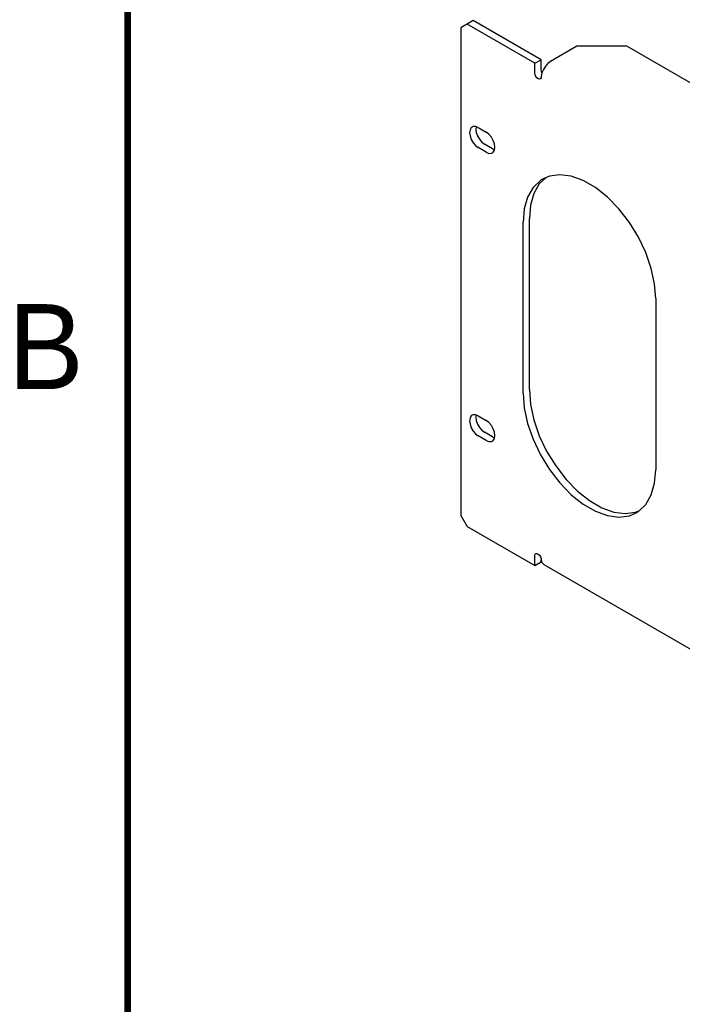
# Model space of a CAD drawing. Header units: inches. Extents: x 0 to 34, y 0 to 22.
# Tile 2 of 66: x 0.2 to 2.1, y 6.3 to 9.2. Entities that reach past the tile are written whole.
import ezdxf

# ---------------------------------------------------------------- set-up
doc = ezdxf.new("R2010")
doc.units = ezdxf.units.IN
doc.header["$LTSCALE"] = 1.87
doc.header["$MEASUREMENT"] = 0
doc.layers.get('0').update_dxf_attribs({"linetype": 'CONTINUOUS'})
doc.layers.add('DETAIL', color=7, linetype='CONTINUOUS')
doc.styles.get("Standard").update_dxf_attribs({"font": 'txt', "width": 0.8})

msp = doc.modelspace()

# ---------------------------------------------------------------- linework, layer by layer
at = {"color": 2, "linetype": 'CONTINUOUS'}
for p, q in [((1.5164, 9.2095), (1.4797, 9.1883)), ((1.7158, 9.0944), (1.5164, 9.2095)), ((1.4797, 9.1883), (1.4797, 7.7537)), ((1.6974, 9.0838), (1.498, 9.1989)), ((1.8206, 9.1337), (1.7433, 9.0891)), ((1.9675, 9.1337), (1.8206, 9.1337)), ((2.3752, 8.8983), (1.9675, 9.1337)), ((1.6974, 9.0838), (1.7158, 9.0944)), ((1.7158, 9.0649), (1.7158, 9.0944)), ((1.6974, 9.0543), (1.6974, 9.0838)), ((1.7166, 9.0601), (1.7158, 9.0649)), ((1.7224, 9.0659), (1.7182, 9.0558)), ((1.7284, 9.0753), (1.7224, 9.0659)), ((1.7355, 9.0832), (1.7284, 9.0753)), ((1.7433, 9.0891), (1.7355, 9.0832)), ((1.6982, 9.0495), (1.6974, 9.0543)), ((1.7005, 9.0447), (1.6982, 9.0495)), ((1.7037, 9.0406), (1.7005, 9.0447)), ((1.7075, 9.0379), (1.7037, 9.0406)), ((1.7112, 9.0372), (1.7075, 9.0379)), ((1.7131, 9.0378), (1.7112, 9.0372)), ((1.714, 9.0385), (1.7131, 9.0378)), ((1.7155, 9.0415), (1.714, 9.0385)), ((1.716, 9.0458), (1.7155, 9.0415)), ((1.7182, 9.0558), (1.716, 9.0458)), ((1.7184, 9.0562), (1.7166, 9.0601)), ((1.5068, 8.8883), (1.5055, 8.8799)), ((1.5104, 8.8944), (1.5068, 8.8883)), ((1.513, 8.8964), (1.5104, 8.8944)), ((1.5161, 8.8976), (1.513, 8.8964)), ((1.5232, 8.8977), (1.5161, 8.8976)), ((1.5311, 8.8946), (1.5232, 8.8977)), ((1.5249, 8.897), (1.5239, 8.8905)), ((1.5239, 8.8905), (1.5251, 8.8806)), ((1.5311, 8.8946), (1.5545, 8.881)), ((1.5055, 8.8799), (1.5068, 8.87)), ((1.5068, 8.87), (1.5104, 8.8597)), ((1.5104, 8.8597), (1.5161, 8.85)), ((1.5251, 8.8806), (1.5288, 8.8703)), ((1.5288, 8.8703), (1.5344, 8.8606)), ((1.5344, 8.8606), (1.5415, 8.8523)), ((1.5624, 8.875), (1.5545, 8.881)), ((1.5695, 8.8668), (1.5624, 8.875)), ((1.5752, 8.857), (1.5695, 8.8668)), ((1.5161, 8.85), (1.5232, 8.8417)), ((1.5232, 8.8417), (1.5311, 8.8357)), ((1.5545, 8.8221), (1.5311, 8.8357)), ((1.5415, 8.8523), (1.5494, 8.8463)), ((1.5729, 8.8327), (1.5494, 8.8463)), ((1.5729, 8.8327), (1.5791, 8.8303)), ((1.5788, 8.8467), (1.5752, 8.857)), ((1.5801, 8.8368), (1.5788, 8.8467)), ((1.5788, 8.8285), (1.5801, 8.8368)), ((1.5545, 8.8221), (1.5624, 8.819)), ((1.5624, 8.819), (1.5695, 8.8191)), ((1.5695, 8.8191), (1.5726, 8.8203)), ((1.5726, 8.8203), (1.5752, 8.8223)), ((1.5752, 8.8223), (1.5788, 8.8285)), ((1.7292, 8.7471), (1.7104, 8.7291)), ((1.7403, 8.7518), (1.7199, 8.7431)), ((1.7709, 8.756), (1.7403, 8.7518)), ((1.8044, 8.7517), (1.7709, 8.756)), ((1.8398, 8.7389), (1.8044, 8.7517)), ((1.692, 8.7185), (1.676, 8.6906)), ((1.7137, 8.7392), (1.692, 8.7185)), ((1.7104, 8.7291), (1.6943, 8.7012)), ((1.7199, 8.7431), (1.7137, 8.7392)), ((1.8758, 8.7181), (1.8398, 8.7389)), ((1.9112, 8.69), (1.8758, 8.7181)), ((1.676, 8.6906), (1.6661, 8.6563)), ((1.6943, 8.7012), (1.6845, 8.6669)), ((1.9447, 8.6557), (1.9112, 8.69)), ((1.6845, 8.6669), (1.6812, 8.6275)), ((1.6661, 8.6563), (1.6628, 8.6169)), ((1.9753, 8.6161), (1.9447, 8.6557)), ((1.6628, 8.1136), (1.6628, 8.6169)), ((1.6812, 8.1242), (1.6812, 8.6275)), ((2.0019, 8.5728), (1.9753, 8.6161)), ((2.0236, 8.5271), (2.0019, 8.5728)), ((2.0396, 8.4807), (2.0236, 8.5271)), ((2.0495, 8.435), (2.0396, 8.4807)), ((2.0528, 8.3917), (2.0495, 8.435)), ((2.0528, 8.3917), (2.0528, 7.8884)), ((1.6628, 8.1136), (1.6661, 8.0703)), ((1.6812, 8.1242), (1.6845, 8.0809)), ((1.6845, 8.0809), (1.6943, 8.0353)), ((1.513, 8.0488), (1.5104, 8.0467)), ((1.5161, 8.05), (1.513, 8.0488)), ((1.5232, 8.0501), (1.5161, 8.05)), ((1.5311, 8.047), (1.5232, 8.0501)), ((1.5249, 8.0494), (1.5239, 8.0428)), ((1.6661, 8.0703), (1.676, 8.0247)), ((1.5068, 8.0406), (1.5055, 8.0322)), ((1.5055, 8.0322), (1.5068, 8.0224)), ((1.5104, 8.0467), (1.5068, 8.0406)), ((1.5068, 8.0224), (1.5104, 8.0121)), ((1.5239, 8.0428), (1.5251, 8.033)), ((1.5251, 8.033), (1.5288, 8.0227)), ((1.5288, 8.0227), (1.5344, 8.0129)), ((1.5311, 8.047), (1.5545, 8.0334)), ((1.5624, 8.0274), (1.5545, 8.0334)), ((1.5695, 8.0191), (1.5624, 8.0274)), ((1.676, 8.0247), (1.692, 7.9782)), ((1.6943, 8.0353), (1.7104, 7.9888)), ((1.5104, 8.0121), (1.5161, 8.0023)), ((1.5161, 8.0023), (1.5232, 7.9941)), ((1.5232, 7.9941), (1.5311, 7.9881)), ((1.5344, 8.0129), (1.5415, 8.0047)), ((1.5415, 8.0047), (1.5494, 7.9987)), ((1.5729, 7.9851), (1.5494, 7.9987)), ((1.5752, 8.0094), (1.5695, 8.0191)), ((1.5788, 7.999), (1.5752, 8.0094)), ((1.5801, 7.9892), (1.5788, 7.999)), ((1.5545, 7.9745), (1.5311, 7.9881)), ((1.5545, 7.9745), (1.5624, 7.9714)), ((1.5624, 7.9714), (1.5695, 7.9715)), ((1.5695, 7.9715), (1.5726, 7.9727)), ((1.5726, 7.9727), (1.5752, 7.9747)), ((1.5729, 7.9851), (1.5791, 7.9827)), ((1.5752, 7.9747), (1.5788, 7.9808)), ((1.5788, 7.9808), (1.5801, 7.9892)), ((1.692, 7.9782), (1.7137, 7.9325)), ((1.7104, 7.9888), (1.7321, 7.9431)), ((1.7321, 7.9431), (1.7587, 7.8998)), ((1.7137, 7.9325), (1.7403, 7.8892)), ((1.7403, 7.8892), (1.7709, 7.8497)), ((1.7587, 7.8998), (1.7892, 7.8603)), ((2.0495, 7.849), (2.0528, 7.8884)), ((1.7709, 7.8497), (1.8044, 7.8153)), ((1.7892, 7.8603), (1.8228, 7.8259)), ((2.0396, 7.8147), (2.0495, 7.849)), ((1.8228, 7.8259), (1.8582, 7.7978)), ((1.8044, 7.8153), (1.8398, 7.7872)), ((1.8582, 7.7978), (1.8942, 7.777)), ((2.0236, 7.7868), (2.0396, 7.8147)), ((1.8398, 7.7872), (1.8758, 7.7664)), ((1.8758, 7.7664), (1.9112, 7.7537)), ((1.8942, 7.777), (1.9295, 7.7643)), ((1.9295, 7.7643), (1.9631, 7.7599)), ((1.9631, 7.7599), (1.9937, 7.7641)), ((1.9753, 7.7535), (1.9957, 7.7622)), ((1.9937, 7.7641), (2.0047, 7.7688)), ((1.9957, 7.7622), (2.0019, 7.7661)), ((2.0019, 7.7661), (2.0236, 7.7868)), ((1.4797, 7.7537), (1.498, 7.7219)), ((1.9112, 7.7537), (1.9447, 7.7493)), ((1.9447, 7.7493), (1.9753, 7.7535)), ((1.498, 7.7219), (1.6974, 7.6068)), ((1.6974, 7.6362), (1.6982, 7.6401)), ((1.6974, 7.6068), (1.6974, 7.6362)), ((1.6974, 7.6068), (1.7158, 7.6174)), ((1.6982, 7.6401), (1.7001, 7.6422)), ((1.7001, 7.6422), (1.7005, 7.6424)), ((1.7005, 7.6424), (1.7037, 7.6427)), ((1.7037, 7.6427), (1.7075, 7.6409)), ((1.7075, 7.6409), (1.7112, 7.6375)), ((1.7112, 7.6375), (1.714, 7.6329)), ((1.714, 7.6329), (1.7155, 7.6281)), ((1.7155, 7.6281), (1.7157, 7.6266)), ((1.7157, 7.6266), (1.7159, 7.6252)), ((1.7158, 7.6174), (1.7158, 7.6239)), ((1.7159, 7.6252), (1.716, 7.6239)), ((1.716, 7.6239), (1.7182, 7.6163)), ((1.7182, 7.6163), (1.7224, 7.6111)), ((1.7224, 7.6111), (1.7238, 7.6102)), ((1.7238, 7.6101), (2.1826, 7.3452))]:
    msp.add_line(p, q, dxfattribs=at)
at = {"layer": 'DETAIL', "color": 7, "linetype": 'CONTINUOUS', "const_width": 0.02}
msp.add_lwpolyline([(0.5, 21.5), (0.5, 0.5)], dxfattribs=at)

# ---------------------------------------------------------------- texts
at = {"layer": 'DETAIL', "color": 2, "linetype": 'CONTINUOUS'}
msp.add_text('B', height=0.25, dxfattribs=at).set_placement((0.1483, 8.1257))

doc.saveas('drawing.dxf')
